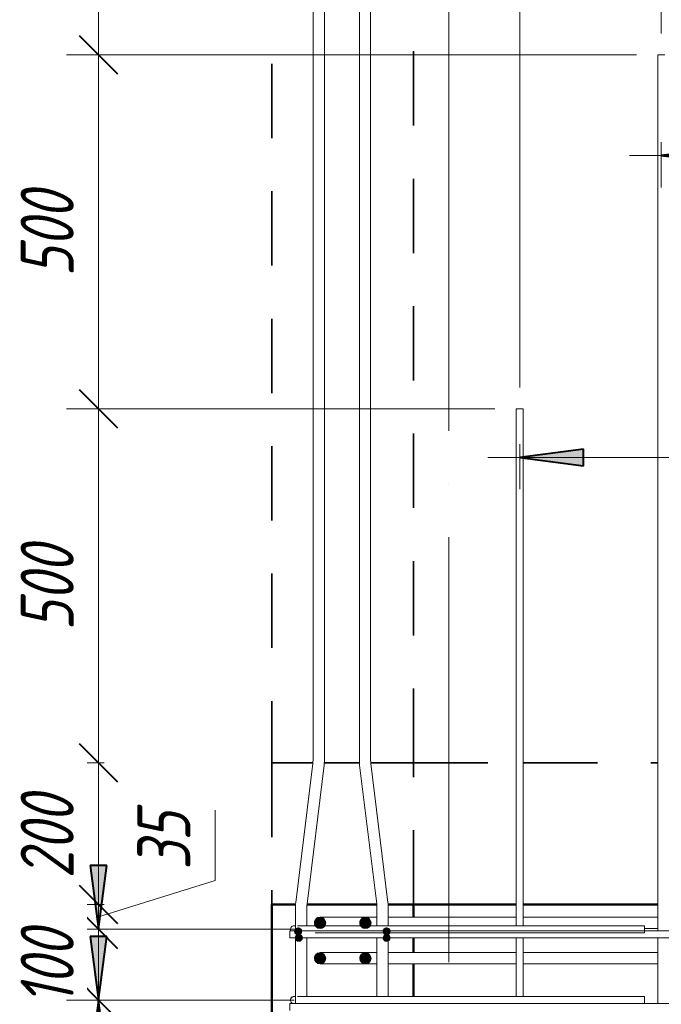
# Model space of a CAD drawing. Header units: millimetres. Extents: x -17509 to 45741, y 2835 to 27111.
# Tile 38 of 98: x 8515 to 9422, y 24759 to 26150. Entities that reach past the tile are written whole.
import ezdxf

# ---------------------------------------------------------------- set-up
doc = ezdxf.new("R2010")
doc.units = ezdxf.units.MM
doc.linetypes.add('01 Штриховая _4 мм_', pattern=[180, 105, -75])
doc.linetypes.add('ADSK_Линия сетки', pattern=[750, 600, -75, 0, -75])
for name, color, linetype, lineweight in [('A-____-____-DIMS', 211, 'Continuous', 9), ('A-____-____-DIMS-30', 211, 'Continuous', 9), ('A-FLOR-____-MCUT', 192, 'Continuous', 50), ('A-FLOR-____-OTLN', 192, 'Continuous', 20), ('A-WALL-____-MCUT', 113, 'Continuous', 50), ('A-WALL-____-OTLN', 113, 'Continuous', 20), ('S-GRID-____-OTLN', 1, 'Continuous', 9), ('S-RBAR-____-MCUT', 171, 'Continuous', 20), ('S-RBAR-____-OTLN', 171, 'Continuous', 100)]:
    doc.layers.add(name, color=color, linetype=linetype, lineweight=lineweight)
doc.styles.add('GOST Common_I_1', font='GOST Common Italic.ttf', dxfattribs={"width": 0.8, "height": 75})
doc.dimstyles.new('ADSK_Для_арматуры_Основной_2_5_мм_шаг_кол-во_Стрелки_точный', dxfattribs={"dimscale": 304.8, "dimtxt": 0.247469, "dimasz": 0.295276, "dimexe": 0.147638, "dimexo": 0.000484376, "dimgap": 0.03937, "dimtad": 1, "dimdec": 0, "dimlfac": 304.8, "dimdsep": 46, "dimtxsty": 'GOST Common_I_1', "dimsah": 1, "dimcen": 0.09, "dimdle": 0.147638, "dimazin": 0, "dimtfac": 1, "dimtdec": 4, "dimtix": 1, "dimtmove": 0, "dimatfit": 3, "dimfxl": 1, "dimtvp": 1, "dimtfill": 1, "dimtolj": 1, "dimtzin": 0, "dimarcsym": 2})
doc.dimstyles.new('ADSK_Округление_5мм__Узкий_', dxfattribs={"dimscale": 304.8, "dimtxt": 0.247469, "dimasz": 0.177165, "dimexe": 0.147638, "dimexo": 0.000322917, "dimgap": 0.03937, "dimtad": 1, "dimdec": 0, "dimlfac": 304.8, "dimrnd": 5, "dimdsep": 46, "dimtxsty": 'GOST Common_I_1', "dimblk1": 'OBLIQUE', "dimblk2": 'OBLIQUE', "dimsah": 1, "dimcen": 0.09, "dimdle": 0.147638, "dimazin": 0, "dimtfac": 1, "dimtdec": 4, "dimtix": 1, "dimtmove": 0, "dimatfit": 3, "dimfxl": 1, "dimtvp": 1, "dimtfill": 1, "dimtolj": 1, "dimtzin": 0, "dimlwd": 20, "dimlwe": 20, "dimarcsym": 2})
doc.dimstyles.new('ADSK_Округление_5мм__Узкий__1', dxfattribs={"dimscale": 304.8, "dimtxt": 0.247469, "dimasz": 0.177165, "dimexe": 0.147638, "dimexo": 0.000322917, "dimgap": 0.03937, "dimtad": 1, "dimdec": 0, "dimlfac": 304.8, "dimrnd": 5, "dimdsep": 46, "dimtxsty": 'GOST Common_I_1', "dimblk1": 'OBLIQUE', "dimblk2": 'OBLIQUE', "dimsah": 1, "dimcen": 0.09, "dimdle": 0.147638, "dimazin": 0, "dimtfac": 1, "dimtdec": 4, "dimtix": 1, "dimtmove": 1, "dimatfit": 3, "dimfxl": 1, "dimtvp": 1, "dimtfill": 1, "dimtolj": 1, "dimtzin": 0, "dimlwd": 20, "dimlwe": 20, "dimarcsym": 2})

# ---------------------------------------------------------------- blocks, each defined once
blk = doc.blocks.new('DIMBLOCK140-КЖ1_Р_ВЭ8_Армирование_10')
at = {"layer": 'A-____-____-DIMS-30', "lineweight": 20}
for p, q in [((8626.7, 26745.3), (8626.7, 26100)), ((8626.7, 26700.3), (8581.7, 26700.3)), ((8626.7, 26700.3), (8899.7, 26700.3)), ((8626.7, 26100), (8581.7, 26100)), ((8626.7, 26100), (9386.6, 26100))]:
    blk.add_line(p, q, dxfattribs=at)
at = {"layer": 'A-____-____-DIMS-30', "lineweight": 40}
for p, q in [((8626.7, 26700.3), (8599.7, 26727.3)), ((8626.7, 26700.3), (8653.7, 26673.3)), ((8626.7, 26100), (8599.7, 26127)), ((8626.7, 26100), (8653.7, 26073))]:
    blk.add_line(p, q, dxfattribs=at)
at = {"layer": 'A-____-____-DIMS-30', "color": 0, "lineweight": 20, "insert": (8516.7, 26336.9), "char_height": 75, "width": 151.88, "attachment_point": 1, "rotation": 90, "line_spacing_factor": 1.022761, "style": 'GOST Common_I_1', "bg_fill": 3, "box_fill_scale": 1.25, "bg_fill_color": 256, "bg_fill_true_color": 13158600, "bg_fill_transparency": 0}
blk.add_mtext('600', dxfattribs=at)
blk = doc.blocks.new('_Oblique')
at = {"color": 0, "linetype": 'ByBlock', "lineweight": -2}
blk.add_line((-0.5, -0.5), (0.5, 0.5), dxfattribs=at)
blk = doc.blocks.new('DIMBLOCK141-КЖ1_Р_ВЭ8_Армирование_10')
at = {"layer": 'A-____-____-DIMS-30', "lineweight": 40}
for p, q in [((8626.7, 26100), (8599.7, 26127)), ((8626.7, 26100), (8653.7, 26073)), ((8626.7, 25600), (8599.7, 25627)), ((8626.7, 25600), (8653.7, 25573))]:
    blk.add_line(p, q, dxfattribs=at)
at = {"layer": 'A-____-____-DIMS-30', "lineweight": 20}
for p, q in [((8626.7, 26100), (8581.7, 26100)), ((8626.7, 26100), (8626.7, 25600)), ((8626.7, 26100), (9386.6, 26100)), ((8626.7, 25600), (8581.7, 25600)), ((8626.7, 25600), (9186.6, 25600))]:
    blk.add_line(p, q, dxfattribs=at)
at = {"layer": 'A-____-____-DIMS-30', "color": 0, "lineweight": 20, "insert": (8516.7, 25786.7), "char_height": 75, "width": 151.88, "attachment_point": 1, "rotation": 90, "line_spacing_factor": 1.022761, "style": 'GOST Common_I_1', "bg_fill": 3, "box_fill_scale": 1.25, "bg_fill_color": 256, "bg_fill_true_color": 13158600, "bg_fill_transparency": 0}
blk.add_mtext('500', dxfattribs=at)
blk = doc.blocks.new('DIMBLOCK142-КЖ1_Р_ВЭ8_Армирование_10')
at = {"layer": 'A-____-____-DIMS-30', "lineweight": 40}
for p, q in [((8626.7, 25600), (8599.7, 25627)), ((8626.7, 25600), (8653.7, 25573)), ((8626.7, 25100), (8599.7, 25127)), ((8626.7, 25100), (8653.7, 25073))]:
    blk.add_line(p, q, dxfattribs=at)
at = {"layer": 'A-____-____-DIMS-30', "lineweight": 20}
for p, q in [((8626.7, 25600), (8581.7, 25600)), ((8626.7, 25600), (8626.7, 25100)), ((8626.7, 25600), (9186.6, 25600)), ((8626.7, 25100), (8581.7, 25100)), ((8626.7, 25100), (8634.9, 25100))]:
    blk.add_line(p, q, dxfattribs=at)
at = {"layer": 'A-____-____-DIMS-30', "color": 0, "lineweight": 20, "insert": (8516.7, 25286.7), "char_height": 75, "width": 151.88, "attachment_point": 1, "rotation": 90, "line_spacing_factor": 1.022761, "style": 'GOST Common_I_1', "bg_fill": 3, "box_fill_scale": 1.25, "bg_fill_color": 256, "bg_fill_true_color": 13158600, "bg_fill_transparency": 0}
blk.add_mtext('500', dxfattribs=at)
blk = doc.blocks.new('DIMBLOCK143-КЖ1_Р_ВЭ8_Армирование_10')
at = {"layer": 'A-____-____-DIMS-30', "lineweight": 40}
for p, q in [((8626.7, 25100), (8599.7, 25127)), ((8626.7, 25100), (8653.7, 25073)), ((8626.7, 24900), (8599.7, 24927)), ((8626.7, 24900), (8653.7, 24873))]:
    blk.add_line(p, q, dxfattribs=at)
at = {"layer": 'A-____-____-DIMS-30', "lineweight": 20}
for p, q in [((8626.7, 25100), (8581.7, 25100)), ((8626.7, 25100), (8626.7, 24900)), ((8626.7, 25100), (8634.9, 25100)), ((8626.7, 24900), (8581.7, 24900)), ((8626.7, 24900), (8634.9, 24900))]:
    blk.add_line(p, q, dxfattribs=at)
at = {"layer": 'A-____-____-DIMS-30', "color": 0, "lineweight": 20, "insert": (8516.7, 24936.7), "char_height": 75, "width": 151.88, "attachment_point": 1, "rotation": 90, "line_spacing_factor": 1.022761, "style": 'GOST Common_I_1', "bg_fill": 3, "box_fill_scale": 1.25, "bg_fill_color": 256, "bg_fill_true_color": 13158600, "bg_fill_transparency": 0}
blk.add_mtext('200', dxfattribs=at)
blk = doc.blocks.new('DIMBLOCK144-КЖ1_Р_ВЭ8_Армирование_10')
at = {"layer": 'A-____-____-DIMS-30', "lineweight": 20}
for p, q in [((8791.5, 25033.4), (8791.5, 24934)), ((8791.5, 24934), (8626.7, 24882.5)), ((8626.7, 24900), (8581.7, 24900)), ((8626.7, 24900), (8626.7, 24865)), ((8626.7, 24900), (8634.9, 24900)), ((8626.7, 24865), (8581.7, 24865)), ((8626.7, 24865), (8902.9, 24865))]:
    blk.add_line(p, q, dxfattribs=at)
at = {"layer": 'A-____-____-DIMS-30', "lineweight": 40}
for p, q in [((8626.7, 24900), (8599.7, 24927)), ((8626.7, 24865), (8599.7, 24892)), ((8626.7, 24900), (8653.7, 24873)), ((8626.7, 24865), (8653.7, 24838))]:
    blk.add_line(p, q, dxfattribs=at)
at = {"layer": 'A-____-____-DIMS-30', "color": 0, "lineweight": 20, "insert": (8681.5, 24949), "char_height": 75, "width": 101.253, "attachment_point": 1, "rotation": 90, "line_spacing_factor": 1.022761, "style": 'GOST Common_I_1', "bg_fill": 3, "box_fill_scale": 1.25, "bg_fill_color": 256, "bg_fill_true_color": 13158600, "bg_fill_transparency": 0}
blk.add_mtext('35', dxfattribs=at)
blk = doc.blocks.new('DIMBLOCK145-КЖ1_Р_ВЭ8_Армирование_10')
at = {"layer": 'A-____-____-DIMS-30', "lineweight": 40}
for p, q in [((8626.7, 24865), (8599.7, 24892)), ((8626.7, 24865), (8653.7, 24838)), ((8626.7, 24765), (8599.7, 24792)), ((8626.7, 24765), (8653.7, 24738))]:
    blk.add_line(p, q, dxfattribs=at)
at = {"layer": 'A-____-____-DIMS-30', "lineweight": 20}
for p, q in [((8626.7, 24865), (8581.7, 24865)), ((8626.7, 24865), (8626.7, 24765)), ((8626.7, 24865), (8902.9, 24865)), ((8626.7, 24765), (8581.7, 24765)), ((8626.7, 24765), (8902.9, 24765))]:
    blk.add_line(p, q, dxfattribs=at)
at = {"layer": 'A-____-____-DIMS-30', "color": 0, "lineweight": 20, "insert": (8516.7, 24757.5), "char_height": 75, "width": 138.073, "attachment_point": 1, "rotation": 90, "line_spacing_factor": 1.022761, "style": 'GOST Common_I_1', "bg_fill": 3, "box_fill_scale": 1.25, "bg_fill_color": 256, "bg_fill_true_color": 13158600, "bg_fill_transparency": 0}
blk.add_mtext('100', dxfattribs=at)
blk = doc.blocks.new('DIMBLOCK146-КЖ1_Р_ВЭ8_Армирование_10')
at = {"layer": 'A-____-____-DIMS-30', "lineweight": 40}
for p, q in [((8626.7, 24765), (8599.7, 24792)), ((8626.7, 24765), (8653.7, 24738)), ((8626.7, 22165), (8599.7, 22192)), ((8626.7, 22165), (8653.7, 22138))]:
    blk.add_line(p, q, dxfattribs=at)
at = {"layer": 'A-____-____-DIMS-30', "lineweight": 20}
for p, q in [((8626.7, 24765), (8581.7, 24765)), ((8626.7, 24765), (8626.7, 22165)), ((8626.7, 24765), (8902.9, 24765)), ((8626.7, 22165), (8581.7, 22165)), ((8626.7, 22165), (8902.9, 22165))]:
    blk.add_line(p, q, dxfattribs=at)
at = {"layer": 'A-____-____-DIMS-30', "color": 0, "lineweight": 20, "insert": (8516.7, 23380.6), "char_height": 75, "width": 202.507, "attachment_point": 1, "rotation": 90, "line_spacing_factor": 1.022761, "style": 'GOST Common_I_1', "bg_fill": 3, "box_fill_scale": 1.25, "bg_fill_color": 256, "bg_fill_true_color": 13158600, "bg_fill_transparency": 0}
blk.add_mtext('2600', dxfattribs=at)
blk = doc.blocks.new('DIMBLOCK158-КЖ1_Р_ВЭ8_Армирование_10')
at = {"layer": 'A-____-____-DIMS-30', "lineweight": 20}
for p, q in [((9221.6, 26447.5), (9221.6, 26492.5)), ((9003.1, 26447.5), (9003.1, 26455.6)), ((9003.1, 26447.5), (9221.6, 26447.5)), ((9003.1, 26447.5), (9003.1, 26402.5)), ((9221.6, 26447.5), (9221.6, 25630))]:
    blk.add_line(p, q, dxfattribs=at)
at = {"layer": 'A-____-____-DIMS-30', "lineweight": 40}
for p, q in [((9003.1, 26447.5), (9030.1, 26474.5)), ((9221.6, 26447.5), (9248.6, 26474.5)), ((9003.1, 26447.5), (8976.1, 26420.5)), ((9221.6, 26447.5), (9194.6, 26420.5))]:
    blk.add_line(p, q, dxfattribs=at)
at = {"layer": 'A-____-____-DIMS-30', "color": 0, "lineweight": 20, "insert": (9049.1, 26557.5), "char_height": 75, "width": 151.88, "attachment_point": 1, "line_spacing_factor": 1.022761, "style": 'GOST Common_I_1', "bg_fill": 3, "box_fill_scale": 1.25, "bg_fill_color": 256, "bg_fill_true_color": 13158600, "bg_fill_transparency": 0}
blk.add_mtext('220', dxfattribs=at)
blk = doc.blocks.new('DIMBLOCK159-КЖ1_Р_ВЭ8_Армирование_10')
at = {"layer": 'A-____-____-DIMS-30', "lineweight": 20}
for p, q in [((9221.6, 26447.5), (9221.6, 26492.5)), ((9421.6, 26447.5), (9421.6, 26492.5)), ((9221.6, 26447.5), (9421.6, 26447.5)), ((9221.6, 26447.5), (9221.6, 25630)), ((9421.6, 26447.5), (9421.6, 26130))]:
    blk.add_line(p, q, dxfattribs=at)
at = {"layer": 'A-____-____-DIMS-30', "lineweight": 40}
for p, q in [((9221.6, 26447.5), (9248.6, 26474.5)), ((9421.6, 26447.5), (9448.6, 26474.5)), ((9221.6, 26447.5), (9194.6, 26420.5)), ((9421.6, 26447.5), (9394.6, 26420.5))]:
    blk.add_line(p, q, dxfattribs=at)
at = {"layer": 'A-____-____-DIMS-30', "color": 0, "lineweight": 20, "insert": (9258.3, 26557.5), "char_height": 75, "width": 151.88, "attachment_point": 1, "line_spacing_factor": 1.022761, "style": 'GOST Common_I_1', "bg_fill": 3, "box_fill_scale": 1.25, "bg_fill_color": 256, "bg_fill_true_color": 13158600, "bg_fill_transparency": 0}
blk.add_mtext('200', dxfattribs=at)
blk = doc.blocks.new('DIMBLOCK160-КЖ1_Р_ВЭ8_Армирование_10')
at = {"layer": 'A-____-____-DIMS-30', "lineweight": 20}
for p, q in [((9421.6, 26447.5), (9421.6, 26492.5)), ((14421.6, 26447.5), (14421.6, 26492.5)), ((9421.6, 26447.5), (14421.6, 26447.5)), ((9421.6, 26447.5), (9421.6, 26130)), ((14421.6, 26447.5), (14421.6, 25630))]:
    blk.add_line(p, q, dxfattribs=at)
at = {"layer": 'A-____-____-DIMS-30', "lineweight": 40}
for p, q in [((9421.6, 26447.5), (9448.6, 26474.5)), ((14421.6, 26447.5), (14448.6, 26474.5)), ((9421.6, 26447.5), (9394.6, 26420.5)), ((14421.6, 26447.5), (14394.6, 26420.5))]:
    blk.add_line(p, q, dxfattribs=at)
at = {"layer": 'A-____-____-DIMS-30', "color": 0, "lineweight": 20, "insert": (11837.3, 26557.5), "char_height": 75, "width": 202.507, "attachment_point": 1, "line_spacing_factor": 1.022761, "style": 'GOST Common_I_1', "bg_fill": 3, "box_fill_scale": 1.25, "bg_fill_color": 256, "bg_fill_true_color": 13158600, "bg_fill_transparency": 0}
blk.add_mtext('5000', dxfattribs=at)
blk = doc.blocks.new('DIMBLOCK177-КЖ1_Р_ВЭ8_Армирование_10')
at = {"layer": 'A-____-____-DIMS-30', "lineweight": 40}
for points in [[(9421.6, 25957.8), (9511.6, 25946), (9511.6, 25969.7)], [(14621.6, 25957.8), (14531.6, 25969.7), (14531.6, 25946)]]:
    blk.add_hatch(color=256, dxfattribs=at).paths.add_polyline_path(points)
at = {"layer": 'A-____-____-DIMS-30'}
for p, q in [((9421.6, 25957.8), (9421.6, 25976.5)), ((14621.6, 25957.8), (14621.6, 25976.5)), ((9376.6, 25957.8), (14666.6, 25957.8)), ((9421.6, 25957.8), (9421.6, 25912.8)), ((14621.6, 25957.8), (14621.6, 25912.8))]:
    blk.add_line(p, q, dxfattribs=at)
at = {"layer": 'A-____-____-DIMS-30', "lineweight": 40}
for p, q in [((9511.6, 25969.7), (9421.6, 25957.8)), ((9511.6, 25946), (9511.6, 25969.7)), ((14621.6, 25957.8), (14531.6, 25969.7)), ((14531.6, 25969.7), (14531.6, 25946)), ((9421.6, 25957.8), (9511.6, 25946)), ((14531.6, 25946), (14621.6, 25957.8))]:
    blk.add_line(p, q, dxfattribs=at)
at = {"layer": 'A-____-____-DIMS-30', "color": 0, "insert": (11792.1, 26067.8), "char_height": 75, "width": 550.757, "attachment_point": 1, "line_spacing_factor": 1.022761, "style": 'GOST Common_I_1', "bg_fill": 3, "box_fill_scale": 1.25, "bg_fill_color": 256, "bg_fill_true_color": 13158600, "bg_fill_transparency": 0}
blk.add_mtext('400x13=5200', dxfattribs=at)
blk = doc.blocks.new('_None')
blk = doc.blocks.new('DIMBLOCK178-КЖ1_Р_ВЭ8_Армирование_10')
at = {"layer": 'A-____-____-DIMS-30', "lineweight": 40}
for points in [[(9221.6, 25531.4), (9311.6, 25519.5), (9311.6, 25543.2)], [(14421.6, 25531.4), (14331.6, 25543.2), (14331.6, 25519.5)]]:
    blk.add_hatch(color=256, dxfattribs=at).paths.add_polyline_path(points)
at = {"layer": 'A-____-____-DIMS-30'}
for p, q in [((9221.6, 25531.4), (9221.6, 25550)), ((14421.6, 25531.4), (14421.6, 25550)), ((9176.6, 25531.4), (14466.6, 25531.4)), ((9221.6, 25531.4), (9221.6, 25486.4)), ((14421.6, 25531.4), (14421.6, 25486.4))]:
    blk.add_line(p, q, dxfattribs=at)
at = {"layer": 'A-____-____-DIMS-30', "lineweight": 40}
for p, q in [((9311.6, 25543.2), (9221.6, 25531.4)), ((9221.6, 25531.4), (9311.6, 25519.5)), ((9311.6, 25519.5), (9311.6, 25543.2)), ((14421.6, 25531.4), (14331.6, 25543.2)), ((14331.6, 25543.2), (14331.6, 25519.5)), ((14331.6, 25519.5), (14421.6, 25531.4))]:
    blk.add_line(p, q, dxfattribs=at)
at = {"layer": 'A-____-____-DIMS-30', "color": 0, "insert": (11592.1, 25641.4), "char_height": 75, "width": 550.757, "attachment_point": 1, "line_spacing_factor": 1.022761, "style": 'GOST Common_I_1', "bg_fill": 3, "box_fill_scale": 1.25, "bg_fill_color": 256, "bg_fill_true_color": 13158600, "bg_fill_transparency": 0}
blk.add_mtext('400x13=5200', dxfattribs=at)
blk = doc.blocks.new('DIMBLOCK183-КЖ1_Р_ВЭ8_Армирование_10')
at = {"layer": 'A-____-____-DIMS-30', "lineweight": 40}
for points in [[(8626.7, 24865), (8638.6, 24955), (8614.9, 24955)], [(8626.7, 24765), (8614.9, 24675), (8638.6, 24675)]]:
    blk.add_hatch(color=256, dxfattribs=at).paths.add_polyline_path(points)
at = {"layer": 'A-____-____-DIMS-30'}
for p, q in [((8626.7, 25027.8), (8626.7, 24765)), ((8626.7, 24865), (8581.7, 24865)), ((8626.7, 24865), (8857.9, 24865)), ((8626.7, 24765), (8581.7, 24765)), ((8626.7, 24765), (8857.9, 24765))]:
    blk.add_line(p, q, dxfattribs=at)
at = {"layer": 'A-____-____-DIMS-30', "lineweight": 40}
for p, q in [((8638.6, 24955), (8614.9, 24955)), ((8614.9, 24955), (8626.7, 24865)), ((8626.7, 24865), (8638.6, 24955)), ((8626.7, 24765), (8614.9, 24675)), ((8638.6, 24675), (8626.7, 24765)), ((8614.9, 24675), (8638.6, 24675))]:
    blk.add_line(p, q, dxfattribs=at)
at = {"layer": 'A-____-____-DIMS-30', "color": 0, "insert": (8516.7, 24757.5), "char_height": 75, "width": 138.073, "attachment_point": 1, "rotation": 90, "line_spacing_factor": 1.022761, "style": 'GOST Common_I_1', "bg_fill": 3, "box_fill_scale": 1.25, "bg_fill_color": 256, "bg_fill_true_color": 13158600, "bg_fill_transparency": 0}
blk.add_mtext('100', dxfattribs=at)
blk = doc.blocks.new('DIMBLOCK184-КЖ1_Р_ВЭ8_Армирование_10')
at = {"layer": 'A-____-____-DIMS-30', "lineweight": 40}
for points in [[(8626.7, 24765), (8638.6, 24855), (8614.9, 24855)], [(8626.7, 24765), (8614.9, 24675), (8638.6, 24675)], [(8626.7, 22165), (8638.6, 22255), (8614.9, 22255)]]:
    blk.add_hatch(color=256, dxfattribs=at).paths.add_polyline_path(points)
for p, q in [((8638.6, 24855), (8614.9, 24855)), ((8614.9, 24855), (8626.7, 24765)), ((8626.7, 24765), (8638.6, 24855)), ((8626.7, 24765), (8614.9, 24675)), ((8638.6, 24675), (8626.7, 24765)), ((8614.9, 24675), (8638.6, 24675)), ((8638.6, 22255), (8614.9, 22255)), ((8614.9, 22255), (8626.7, 22165)), ((8626.7, 22165), (8638.6, 22255))]:
    blk.add_line(p, q, dxfattribs=at)
at = {"layer": 'A-____-____-DIMS-30'}
for p, q in [((8626.7, 24765), (8581.7, 24765)), ((8626.7, 24765), (8626.7, 22120)), ((8626.7, 24765), (8857.9, 24765)), ((8626.7, 22165), (8581.7, 22165)), ((8626.7, 22165), (8857.9, 22165))]:
    blk.add_line(p, q, dxfattribs=at)
at = {"layer": 'A-____-____-DIMS-30', "color": 0, "insert": (8516.7, 23238.7), "char_height": 75, "width": 543.086, "attachment_point": 1, "rotation": 90, "line_spacing_factor": 1.022761, "style": 'GOST Common_I_1', "bg_fill": 3, "box_fill_scale": 1.25, "bg_fill_color": 256, "bg_fill_true_color": 13158600, "bg_fill_transparency": 0}
blk.add_mtext('200x13=2600', dxfattribs=at)

msp = doc.modelspace()

# ---------------------------------------------------------------- hatches: boundary and pattern name
at = {"layer": 'S-RBAR-____-MCUT'}
h = msp.add_hatch(color=256, dxfattribs=at)
edge = h.paths.add_edge_path()
edge.add_arc((8939.6315, 24874.0006), 8, 0, 360)
for points in [[(8939.6315, 24866.0006), (8945.8862, 24869.0127), (8947.431, 24875.7808), (8943.1026, 24881.2084), (8936.1605, 24881.2084), (8931.8321, 24875.7808), (8933.3769, 24869.0127)], [(9003.6315, 24866.0006), (9009.8862, 24869.0127), (9011.431, 24875.7808), (9007.1026, 24881.2084), (9000.1605, 24881.2084), (8995.8321, 24875.7808), (8997.3769, 24869.0127), (9000.4522, 24867.5317)], [(8905.6926, 24857.9555), (8911.5705, 24857.9555), (8913.3868, 24863.5457), (8908.6315, 24867.0006), (8903.8762, 24863.5457)], [(9030.6926, 24857.9555), (9036.5705, 24857.9555), (9038.3868, 24863.5457), (9033.6315, 24867.0006), (9028.8762, 24863.5457)], [(8909.6315, 24848.0006), (8914.3868, 24851.4555), (8912.5705, 24857.0457), (8906.6926, 24857.0457), (8904.8762, 24851.4555)], [(9033.6315, 24848.0006), (9038.3868, 24851.4555), (9036.5705, 24857.0457), (9030.6926, 24857.0457), (9028.8762, 24851.4555)], [(8939.6315, 24816.0006), (8945.8862, 24819.0127), (8947.431, 24825.7808), (8943.1026, 24831.2084), (8936.1605, 24831.2084), (8931.8321, 24825.7808), (8933.3769, 24819.0127)], [(9003.6315, 24816.0006), (9009.8862, 24819.0127), (9011.431, 24825.7808), (9007.1026, 24831.2084), (9000.1605, 24831.2084), (8995.8321, 24825.7808), (8997.3769, 24819.0127)]]:
    msp.add_hatch(color=256, dxfattribs=at).paths.add_polyline_path(points)
h = msp.add_hatch(color=256, dxfattribs=at)
edge = h.paths.add_edge_path()
edge.add_arc((9003.6315, 24874.0006), 8, 0, 360)
h = msp.add_hatch(color=256, dxfattribs=at)
edge = h.paths.add_edge_path()
edge.add_arc((8908.6315, 24862.0006), 5, 0, 360)
h = msp.add_hatch(color=256, dxfattribs=at)
edge = h.paths.add_edge_path()
edge.add_arc((9033.6315, 24862.0006), 5, 0, 360)
h = msp.add_hatch(color=256, dxfattribs=at)
edge = h.paths.add_edge_path()
edge.add_arc((8909.6315, 24853.0006), 5, 0, 360)
h = msp.add_hatch(color=256, dxfattribs=at)
edge = h.paths.add_edge_path()
edge.add_arc((9033.6315, 24853.0006), 5, 0, 360)
h = msp.add_hatch(color=256, dxfattribs=at)
edge = h.paths.add_edge_path()
edge.add_arc((8939.6315, 24824.0006), 8, 0, 360)
h = msp.add_hatch(color=256, dxfattribs=at)
edge = h.paths.add_edge_path()
edge.add_arc((9003.6315, 24824.0006), 8, 0, 360)

# ---------------------------------------------------------------- linework, layer by layer
at = {"layer": 'A-FLOR-____-MCUT', "linetype": '01 Штриховая _4 мм_', "lineweight": 35}
for p, q in [((8929.5294, 25100), (8871.6315, 25100)), ((8871.6315, 25100), (8871.6315, 24900)), ((8995.2512, 25100), (8945.5893, 25100)), ((9071.6315, 25100), (9011.3111, 25100)), ((9071.6315, 24900), (9071.6315, 25100)), ((8871.6315, 24900), (8905.0944, 24900)), ((8921.1543, 24900), (9019.6862, 24900)), ((9035.7461, 24900), (9071.6315, 24900))]:
    msp.add_line(p, q, dxfattribs=at)
at = {"layer": 'A-FLOR-____-OTLN', "linetype": '01 Штриховая _4 мм_', "lineweight": 35}
for p, q in [((9071.6315, 25100), (9216.6315, 25100)), ((9226.6315, 25100), (9416.6315, 25100)), ((9216.6315, 24900), (9071.6315, 24900)), ((9416.6315, 24900), (9226.6315, 24900))]:
    msp.add_line(p, q, dxfattribs=at)
at = {"layer": 'A-WALL-____-MCUT', "linetype": '01 Штриховая _4 мм_', "lineweight": 35}
for p, q in [((8871.6315, 26807.2241), (8871.6315, 25100)), ((9071.6315, 25100), (9071.6315, 26807.2241)), ((8871.6315, 25100), (8929.5294, 25100)), ((8945.5893, 25100), (8995.2512, 25100)), ((9011.3111, 25100), (9071.6315, 25100))]:
    msp.add_line(p, q, dxfattribs=at)
at = {"layer": 'A-WALL-____-MCUT'}
for p, q in [((8905.0944, 24900), (8871.6315, 24900)), ((8871.6315, 24900), (8871.6315, 22100)), ((9019.6862, 24900), (8921.1543, 24900)), ((9071.6315, 24900), (9035.7461, 24900)), ((9071.6315, 24882.0006), (9071.6315, 24900)), ((9071.6315, 24832.0006), (9071.6315, 24853.0006)), ((9071.6315, 24770.0006), (9071.6315, 24816.0006))]:
    msp.add_line(p, q, dxfattribs=at)
at = {"layer": 'A-WALL-____-OTLN', "linetype": '01 Штриховая _4 мм_', "lineweight": 35}
for p, q in [((9071.6811, 25100), (9216.6315, 25100)), ((9226.6315, 25100), (9416.6315, 25100))]:
    msp.add_line(p, q, dxfattribs=at)
at = {"layer": 'A-WALL-____-OTLN', "lineweight": 50}
for p, q in [((9216.6315, 24900), (9071.6811, 24900)), ((9416.6315, 24900), (9226.6315, 24900))]:
    msp.add_line(p, q, dxfattribs=at)
at = {"layer": 'S-GRID-____-OTLN', "linetype": 'ADSK_Линия сетки'}
msp.add_line((9121.6315, 21068.1385), (9121.6315, 26807.2241), dxfattribs=at)
at = {"layer": 'S-RBAR-____-MCUT'}
for p, q in [((8936.1605, 24881.2084), (8931.8321, 24875.7808)), ((8943.1026, 24881.2084), (8936.1605, 24881.2084)), ((8947.431, 24875.7808), (8943.1026, 24881.2084)), ((9000.1605, 24881.2084), (8995.8321, 24875.7808)), ((9007.1026, 24881.2084), (9000.1605, 24881.2084)), ((9011.431, 24875.7808), (9007.1026, 24881.2084)), ((8908.6315, 24867.0006), (8903.8762, 24863.5457)), ((8903.8762, 24863.5457), (8905.6926, 24857.9555)), ((8913.3868, 24863.5457), (8908.6315, 24867.0006)), ((8911.5705, 24857.9555), (8913.3868, 24863.5457)), ((8931.8321, 24875.7808), (8933.3769, 24869.0127)), ((8933.3769, 24869.0127), (8939.6315, 24866.0006)), ((8939.6315, 24866.0006), (8945.8862, 24869.0127)), ((8945.8862, 24869.0127), (8947.431, 24875.7808)), ((8995.8321, 24875.7808), (8997.3769, 24869.0127)), ((8997.3769, 24869.0127), (9000.4522, 24867.5317)), ((9000.4522, 24867.5317), (9003.6315, 24866.0006)), ((9003.6315, 24866.0006), (9009.8862, 24869.0127)), ((9009.8862, 24869.0127), (9011.431, 24875.7808)), ((9033.6315, 24867.0006), (9028.8762, 24863.5457)), ((9028.8762, 24863.5457), (9030.6926, 24857.9555)), ((9038.3868, 24863.5457), (9033.6315, 24867.0006)), ((9036.5705, 24857.9555), (9038.3868, 24863.5457)), ((8906.6926, 24857.0457), (8904.8762, 24851.4555)), ((8904.8762, 24851.4555), (8909.6315, 24848.0006)), ((8905.6926, 24857.9555), (8911.5705, 24857.9555)), ((8912.5705, 24857.0457), (8906.6926, 24857.0457)), ((8909.6315, 24848.0006), (8914.3868, 24851.4555)), ((8914.3868, 24851.4555), (8912.5705, 24857.0457)), ((9030.6926, 24857.0457), (9028.8762, 24851.4555)), ((9028.8762, 24851.4555), (9033.6315, 24848.0006)), ((9030.6926, 24857.9555), (9036.5705, 24857.9555)), ((9036.5705, 24857.0457), (9030.6926, 24857.0457)), ((9033.6315, 24848.0006), (9038.3868, 24851.4555)), ((9038.3868, 24851.4555), (9036.5705, 24857.0457)), ((8936.1605, 24831.2084), (8931.8321, 24825.7808)), ((8931.8321, 24825.7808), (8933.3769, 24819.0127)), ((8943.1026, 24831.2084), (8936.1605, 24831.2084)), ((8947.431, 24825.7808), (8943.1026, 24831.2084)), ((8945.8862, 24819.0127), (8947.431, 24825.7808)), ((9000.1605, 24831.2084), (8995.8321, 24825.7808)), ((8995.8321, 24825.7808), (8997.3769, 24819.0127)), ((9007.1026, 24831.2084), (9000.1605, 24831.2084)), ((9011.431, 24825.7808), (9007.1026, 24831.2084)), ((9009.8862, 24819.0127), (9011.431, 24825.7808)), ((8933.3769, 24819.0127), (8939.6315, 24816.0006)), ((8939.6315, 24816.0006), (8945.8862, 24819.0127)), ((8997.3769, 24819.0127), (9003.6315, 24816.0006)), ((9003.6315, 24816.0006), (9009.8862, 24819.0127))]:
    msp.add_line(p, q, dxfattribs=at)
for centre, radius in [((8939.6315, 24874.0006), 8), ((9003.6315, 24874.0006), 8), ((8908.6315, 24862.0006), 5), ((9033.6315, 24862.0006), 5), ((8909.6315, 24853.0006), 5), ((9033.6315, 24853.0006), 5), ((8939.6315, 24824.0006), 8), ((9003.6315, 24824.0006), 8)]:
    msp.add_circle(centre, radius, dxfattribs=at)
at = {"layer": 'S-RBAR-____-OTLN', "lineweight": 20}
for p, q in [((8929.7227, 25103.7343), (8929.7227, 26700.3091)), ((8945.7227, 25103.7343), (8945.7227, 26700.3091)), ((8995.1178, 25103.7343), (8995.1178, 26700.3091)), ((9011.1178, 25103.7343), (9011.1178, 26700.3091)), ((9426.6315, 26100.0006), (9416.6315, 26100.0006)), ((9416.6315, 24863.0006), (9416.6315, 26100.0006)), ((9226.6315, 25600.0006), (9216.6315, 25600.0006)), ((9216.6315, 24870.0006), (9216.6315, 25600.0006)), ((9226.6315, 24870.0006), (9226.6315, 25600.0006)), ((8905.3524, 24902.8074), (8929.4246, 25098.8595)), ((8921.2331, 24900.8574), (8945.3053, 25096.9096)), ((9019.6074, 24900.8574), (8995.5352, 25096.9096)), ((9035.4881, 24902.8074), (9011.4159, 25098.8595)), ((8904.935, 24863.0006), (8904.935, 24895.9827)), ((8920.935, 24870.0006), (8920.935, 24895.9827)), ((9019.9055, 24870.0006), (9019.9055, 24895.9827)), ((9035.9055, 24870.0006), (9035.9055, 24895.9827)), ((8939.6315, 24882.0006), (8987.6315, 24882.0006)), ((8987.6315, 24882.0006), (9003.6315, 24882.0006)), ((9003.6315, 24882.0006), (9019.6383, 24882.0006)), ((9035.7962, 24882.0006), (9051.6315, 24882.0006)), ((9051.6315, 24882.0006), (9216.6315, 24882.0006)), ((9051.6315, 24882.0006), (9216.6315, 24882.0006)), ((9226.6315, 24882.0006), (9416.6315, 24882.0006)), ((9226.6315, 24882.0006), (9416.6315, 24882.0006)), ((8902.8815, 24870.0006), (8904.7197, 24870.0006)), ((8907.9001, 24870.0006), (8932.8815, 24870.0006)), ((9397.8815, 24870.0006), (8932.8815, 24870.0006)), ((9397.8815, 24870.0006), (9397.8815, 24860.0006)), ((9397.8815, 24866.0006), (9416.6315, 24866.0006)), ((9397.8815, 24866.0006), (9416.6315, 24866.0006)), ((8896.7252, 24863.0006), (8896.7252, 24853.0006)), ((16501.6325, 24863.0006), (8896.8745, 24863.0006)), ((8896.8745, 24863.0006), (8896.8745, 24853.0006)), ((16501.6325, 24853.0006), (8896.8745, 24853.0006)), ((8904.935, 24760.1721), (8904.935, 24853.0006)), ((8920.935, 24770.0006), (8920.935, 24853.0006)), ((9397.8815, 24860.0006), (8932.8815, 24860.0006)), ((9019.9055, 24770.0006), (9019.9055, 24853.0006)), ((9035.9055, 24770.0006), (9035.9055, 24853.0006)), ((9216.6315, 24770.0006), (9216.6315, 24853.0006)), ((9226.6315, 24770.0006), (9226.6315, 24853.0006)), ((9416.6315, 24760.1721), (9416.6315, 24853.0006)), ((8939.6315, 24832.0006), (8987.6315, 24832.0006)), ((8987.6315, 24832.0006), (9003.6315, 24832.0006)), ((9003.6315, 24832.0006), (9019.6383, 24832.0006)), ((9035.7962, 24832.0006), (9051.6315, 24832.0006)), ((9051.6315, 24832.0006), (9216.6315, 24832.0006)), ((9051.6315, 24832.0006), (9216.6315, 24832.0006)), ((9226.6315, 24832.0006), (9416.6315, 24832.0006)), ((9226.6315, 24832.0006), (9416.6315, 24832.0006)), ((8939.6315, 24816.0006), (8987.6315, 24816.0006)), ((8987.6315, 24816.0006), (9003.6315, 24816.0006)), ((9003.6315, 24816.0006), (9019.6383, 24816.0006)), ((9035.7962, 24816.0006), (9051.6315, 24816.0006)), ((9051.6315, 24816.0006), (9216.6315, 24816.0006)), ((9051.6315, 24816.0006), (9216.6315, 24816.0006)), ((9226.6315, 24816.0006), (9416.6315, 24816.0006)), ((9226.6315, 24816.0006), (9416.6315, 24816.0006)), ((8902.8815, 24770.0006), (8904.7197, 24770.0006)), ((8907.9001, 24770.0006), (8932.8815, 24770.0006)), ((9397.8815, 24770.0006), (8932.8815, 24770.0006)), ((9397.8815, 24770.0006), (9397.8815, 24760.0006)), ((8896.7252, 24760.1721), (8896.7252, 24750.1721)), ((8924.7564, 24760.1721), (8896.8745, 24760.1721)), ((8896.8745, 24760.1721), (8896.8745, 24750.1721)), ((8924.7396, 24760.0006), (8932.8815, 24760.0006)), ((9397.8815, 24760.0006), (8932.8815, 24760.0006)), ((15994.9553, 24760.1721), (9397.8815, 24760.1721))]:
    msp.add_line(p, q, dxfattribs=at)
for centre, radius, start, end in [((8889.7227, 25103.7343), 40, 353, 360), ((8889.7227, 25103.7343), 56, 353, 360), ((9051.1178, 25103.7343), 56, 180, 187), ((9051.1178, 25103.7343), 40, 180, 187), ((8960.935, 24895.9827), 56, 173, 180), ((8960.935, 24895.9827), 40, 173, 180), ((8979.9055, 24895.9827), 40, 0, 7), ((8979.9055, 24895.9827), 56, 0, 7), ((8939.6315, 24874.0006), 8, 90, 210), ((9003.6315, 24874.0006), 8, 90, 210), ((8902.8815, 24865.0006), 5, 90, 203.7806034), ((8902.8815, 24865.0006), 5, 120, 150), ((8902.8815, 24865.0006), 5, 90, 105), ((8939.6315, 24824.0006), 8, 90, 270), ((9003.6315, 24824.0006), 8, 90, 270), ((8902.8815, 24765.0006), 5, 90, 254.9639039), ((8902.8815, 24765.0006), 5, 120, 150), ((8902.8815, 24765.0006), 5, 90, 105), ((8902.8815, 24765.0006), 5, 210, 240)]:
    msp.add_arc(centre, radius, start, end, dxfattribs=at)

# ---------------------------------------------------------------- next in the draw order: dimensions: what is measured, and where the dimension line sits
at = {"layer": 'A-____-____-DIMS', "lineweight": 20}
dim = msp.add_linear_dim(base=(8626.7412, 26100.0006), p1=(8929.7227, 26700.3091), p2=(9416.6315, 26100.0006), angle=90, dimstyle='ADSK_Округление_5мм__Узкий_', override={"dimpost": '<>', "dimfxl": 772.949268}, dxfattribs=at)
dim.commit()
dim.dimension.update_dxf_attribs({"geometry": 'DIMBLOCK140-КЖ1_Р_ВЭ8_Армирование_10', "text_midpoint": (8576.7583, 26400.1549)})

# ---------------------------------------------------------------- next in the draw order: dimensions: what is measured, and where the dimension line sits
dim = msp.add_linear_dim(base=(8626.7412, 25600.0006), p1=(9416.6315, 26100.0006), p2=(9216.6315, 25600.0006), angle=90, dimstyle='ADSK_Округление_5мм__Узкий_', override={"dimpost": '<>', "dimfxl": 538.516481}, dxfattribs=at)
dim.commit()
dim.dimension.update_dxf_attribs({"geometry": 'DIMBLOCK141-КЖ1_Р_ВЭ8_Армирование_10', "text_midpoint": (8577.2412, 25850.0006)})

# ---------------------------------------------------------------- next in the draw order: dimensions: what is measured, and where the dimension line sits
dim = msp.add_linear_dim(base=(8626.7412, 25100), p1=(9216.6315, 25600.0006), p2=(8664.925, 25100), angle=90, dimstyle='ADSK_Округление_5мм__Узкий_', override={"dimpost": '<>', "dimfxl": 744.567455}, dxfattribs=at)
dim.commit()
dim.dimension.update_dxf_attribs({"geometry": 'DIMBLOCK142-КЖ1_Р_ВЭ8_Армирование_10', "text_midpoint": (8577.2412, 25350.0003)})

# ---------------------------------------------------------------- next in the draw order: dimensions: what is measured, and where the dimension line sits
dim = msp.add_linear_dim(base=(9221.6315, 26447.4571), p1=(9003.1178, 26485.6408), p2=(9221.6315, 25600.0006), dimstyle='ADSK_Округление_5мм__Узкий_', override={"dimpost": '<>', "dimfxl": 912.198963}, dxfattribs=at)
dim.commit()
dim.dimension.update_dxf_attribs({"geometry": 'DIMBLOCK158-КЖ1_Р_ВЭ8_Армирование_10', "text_midpoint": (9112.3747, 26496.9571)})
dim = msp.add_linear_dim(base=(8626.7412, 24900), p1=(8664.925, 25100), p2=(8664.925, 24900), angle=90, dimstyle='ADSK_Округление_5мм__Узкий_', override={"dimpost": '<>', "dimfxl": 200}, dxfattribs=at)
dim.commit()
dim.dimension.update_dxf_attribs({"geometry": 'DIMBLOCK143-КЖ1_Р_ВЭ8_Армирование_10', "text_midpoint": (8577.2412, 25000)})

# ---------------------------------------------------------------- next in the draw order: dimensions: what is measured, and where the dimension line sits
dim = msp.add_linear_dim(base=(9421.6315, 26447.4571), p1=(9221.6315, 25600.0006), p2=(9421.6315, 26100.0006), dimstyle='ADSK_Округление_5мм__Узкий_', override={"dimpost": '<>', "dimfxl": 538.516481}, dxfattribs=at)
dim.commit()
dim.dimension.update_dxf_attribs({"geometry": 'DIMBLOCK159-КЖ1_Р_ВЭ8_Армирование_10', "text_midpoint": (9321.6315, 26496.9571)})
dim = msp.add_linear_dim(base=(8626.7412, 24865.0006), p1=(8664.925, 24900), p2=(8932.8815, 24865.0006), angle=90, dimstyle='ADSK_Округление_5мм__Узкий__1', override={"dimpost": '<>', "dimfxl": 270.23263}, dxfattribs=at)
dim.commit()
dim.dimension.update_dxf_attribs({"geometry": 'DIMBLOCK144-КЖ1_Р_ВЭ8_Армирование_10', "text_midpoint": (8731.4892, 24999.6171), "dimtype": 160, "text_rotation": 90})

# ---------------------------------------------------------------- next in the draw order: dimensions: what is measured, and where the dimension line sits
dim = msp.add_linear_dim(base=(14421.6315, 26447.4571), p1=(9421.6315, 26100.0006), p2=(14421.6315, 25600.0006), dimstyle='ADSK_Округление_5мм__Узкий_', override={"dimpost": '<>', "dimfxl": 5024.937811}, dxfattribs=at)
dim.commit()
dim.dimension.update_dxf_attribs({"geometry": 'DIMBLOCK160-КЖ1_Р_ВЭ8_Армирование_10', "text_midpoint": (11921.6315, 26496.9571)})
dim = msp.add_linear_dim(base=(8626.7412, 24765.0006), p1=(8932.8815, 24865.0006), p2=(8932.8815, 24765.0006), angle=90, dimstyle='ADSK_Округление_5мм__Узкий_', override={"dimpost": '<>', "dimfxl": 100}, dxfattribs=at)
dim.commit()
dim.dimension.update_dxf_attribs({"geometry": 'DIMBLOCK145-КЖ1_Р_ВЭ8_Армирование_10', "text_midpoint": (8577.2412, 24815.0006)})

# ---------------------------------------------------------------- next in the draw order: dimensions: what is measured, and where the dimension line sits
at = {"layer": 'A-____-____-DIMS'}
for base, p1, p2, picture, middle in [((14621.6315, 25957.8316), (9421.6315, 26021.4712), (14621.6315, 26021.4712), 'DIMBLOCK177-КЖ1_Р_ВЭ8_Армирование_10', (12021.6315, 26007.3316)), ((14421.6315, 25531.3584), (9221.6315, 25594.998), (14421.6315, 25594.998), 'DIMBLOCK178-КЖ1_Р_ВЭ8_Армирование_10', (11821.6315, 25580.8584))]:
    dim = msp.add_linear_dim(base=base, p1=p1, p2=p2, text='400x13=5200', dimstyle='ADSK_Для_арматуры_Основной_2_5_мм_шаг_кол-во_Стрелки_точный', override={"dimpost": '<>', "dimblk1": 'None', "dimblk2": 'None', "dimsah": 1, "dimfxl": 5200}, dxfattribs=at)
    dim.commit()
    dim.dimension.update_dxf_attribs({"geometry": picture, "text_midpoint": middle})
at = {"layer": 'A-____-____-DIMS', "lineweight": 20}
dim = msp.add_linear_dim(base=(8626.7412, 22165.0006), p1=(8932.8815, 24765.0006), p2=(8932.8815, 22165.0006), angle=90, dimstyle='ADSK_Округление_5мм__Узкий_', override={"dimpost": '<>', "dimfxl": 2600}, dxfattribs=at)
dim.commit()
dim.dimension.update_dxf_attribs({"geometry": 'DIMBLOCK146-КЖ1_Р_ВЭ8_Армирование_10', "text_midpoint": (8576.7583, 23465.0006)})

# ---------------------------------------------------------------- next in the draw order: dimensions: what is measured, and where the dimension line sits
at = {"layer": 'A-____-____-DIMS'}
dim = msp.add_linear_dim(base=(8626.7412, 24765.0006), p1=(8902.8815, 24865.0006), p2=(8902.8815, 24765.0006), angle=90, text='100', dimstyle='ADSK_Для_арматуры_Основной_2_5_мм_шаг_кол-во_Стрелки_точный', override={"dimpost": '<>', "dimblk1": 'None', "dimblk2": 'None', "dimsah": 1, "dimfxl": 100}, dxfattribs=at)
dim.commit()
dim.dimension.update_dxf_attribs({"geometry": 'DIMBLOCK183-КЖ1_Р_ВЭ8_Армирование_10', "text_midpoint": (8577.2412, 24815.0006)})

# ---------------------------------------------------------------- next in the draw order: dimensions: what is measured, and where the dimension line sits
dim = msp.add_linear_dim(base=(8626.7412, 22165.0006), p1=(8902.8815, 24765.0006), p2=(8902.8815, 22165.0006), angle=90, text='200x13=2600', dimstyle='ADSK_Для_арматуры_Основной_2_5_мм_шаг_кол-во_Стрелки_точный', override={"dimpost": '<>', "dimblk1": 'None', "dimblk2": 'None', "dimsah": 1, "dimfxl": 2600}, dxfattribs=at)
dim.commit()
dim.dimension.update_dxf_attribs({"geometry": 'DIMBLOCK184-КЖ1_Р_ВЭ8_Армирование_10', "text_midpoint": (8577.2412, 23465.0006)})

doc.saveas('drawing.dxf')
